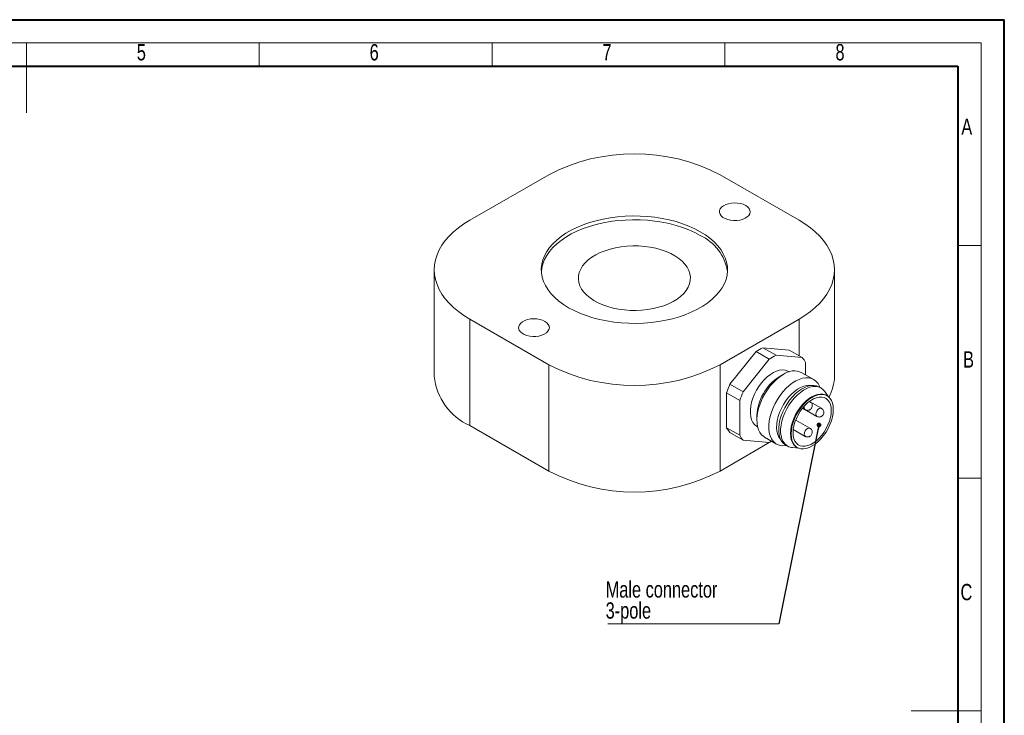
# Model space of a CAD drawing. Header units: millimetres. Extents: x 0 to 420, y 0 to 297.
# Tile 3 of 3: x 209 to 420, y 148 to 297. Entities that reach past the tile are written whole.
import ezdxf

# ---------------------------------------------------------------- set-up
doc = ezdxf.new("R2010")
doc.units = ezdxf.units.MM
doc.styles.add('SLDTEXTSTYLE0', font='TXT', dxfattribs={"width": 0.75})
doc.dimstyles.new('SLDDIMSTYLE4', dxfattribs={"dimtxt": 0.18, "dimasz": 1.016, "dimexe": 0, "dimexo": 0.0625, "dimgap": 0, "dimtad": 0, "dimtih": 1, "dimtoh": 1, "dimdec": 0, "dimrnd": 1e-09, "dimzin": 0, "dimdsep": 46, "dimtxsty": 'Standard', "dimblk1": 'DOT', "dimblk2": 'DOT', "dimsah": 1, "dimcen": 0.09, "dimadec": 0, "dimazin": 0, "dimtfac": 1.016, "dimtdec": 0, "dimtofl": 0, "dimtmove": 0, "dimatfit": 3, "dimldrblk": 'DOT', "dimfxl": 1, "dimfrac": 2, "dimtolj": 1, "dimtzin": 0, "dimarcsym": 0})

# ---------------------------------------------------------------- blocks, each defined once
blk = doc.blocks.new('SW_NOTE_0')
at = {"color": 0, "linetype": 'Continuous', "lineweight": 0}
blk.add_line((-36.71, 0), (0, 0), dxfattribs=at)
at = {"color": 0, "linetype": 'Continuous', "lineweight": 0, "char_height": 3.5, "attachment_point": 1, "style": 'SLDTEXTSTYLE0'}
for s, insert in [('Male connector', (-37.16, 9.13)), ('3-pole', (-37.16, 4.61))]:
    blk.add_mtext(s, dxfattribs=dict(at, insert=insert))
blk = doc.blocks.new('_DOT')
at = {"color": 0, "linetype": 'ByBlock', "lineweight": -2}
blk.add_line((-0.5, 0), (-1, 0), dxfattribs=at)
at = {"color": 0, "linetype": 'ByBlock', "const_width": 0.5}
blk.add_lwpolyline([(-0.25, 0, 1), (0.25, 0, 1)], format="xyb", close=True, dxfattribs=at)

msp = doc.modelspace()

# ---------------------------------------------------------------- linework, layer by layer
at = {"color": 7, "linetype": 'Continuous', "lineweight": 40}
for p, q in [((0.0788436, 297.2147802), (420.0788436, 297.2147802)), ((420.0788436, 0.2147802), (420.0788436, 297.2147802)), ((20.0788436, 287.2147802), (410.0788436, 287.2147802)), ((410.0788436, 287.2147802), (410.0788436, 10.2147802))]:
    msp.add_line(p, q, dxfattribs=at)
at = {"color": 7, "linetype": 'Continuous', "lineweight": 0}
for p, q in [((15.0788436, 292.2147802), (415.0788436, 292.2147802)), ((210.0788436, 292.2147802), (210.0788436, 277.2147802)), ((260.0788436, 292.2147802), (260.0788436, 287.2147802)), ((310.0788436, 292.2147802), (310.0788436, 287.2147802)), ((360.0788436, 292.2147802), (360.0788436, 287.2147802)), ((415.0788436, 292.2147802), (415.0788436, 5.2147802)), ((410.0788436, 248.7147802), (415.0788436, 248.7147802)), ((410.0788436, 198.7147802), (415.0788436, 198.7147802)), ((415.0788436, 148.7147802), (400.0788436, 148.7147802))]:
    msp.add_line(p, q, dxfattribs=at)
at = {"color": 7, "linetype": 'Continuous', "lineweight": 15}
for p, q in [((305.2819953, 254.1139016), (322.252558, 263.9107989)), ((359.0221106, 263.9107989), (375.9926734, 254.1139016)), ((297.6667716, 243.5005961), (297.6667716, 220.6374534)), ((383.6078971, 220.6374534), (383.6078971, 243.5005961)), ((322.252558, 223.0903933), (305.2819953, 232.8872906)), ((305.2819953, 232.8872906), (305.2819953, 210.0241479)), ((375.9926734, 232.8872906), (359.0221106, 223.0903933)), ((368.2366829, 226.737203), (371.06511, 225.1043868)), ((368.2366829, 226.737203), (373.8491689, 226.2353621)), ((361.1656151, 218.9133023), (366.7781011, 225.8951817)), ((363.9940422, 217.2804861), (369.6065283, 224.2623654)), ((369.6065283, 224.2623654), (366.7781011, 225.8951817)), ((371.06511, 225.1043868), (376.6775961, 224.6025459)), ((376.6775961, 224.6025459), (373.8491689, 226.2353621)), ((322.252558, 200.2272506), (322.252558, 223.0903933)), ((359.0221106, 223.0903933), (359.0221106, 200.2272506)), ((377.4068869, 223.5648958), (377.4068869, 220.8963087)), ((372.5976414, 220.9665379), (371.7492512, 220.4766134)), ((373.8909825, 221.540394), (373.7355428, 221.6301275)), ((379.1438202, 219.8935985), (376.5982358, 221.3631331)), ((361.1656151, 218.9133023), (363.9940422, 217.2804861)), ((380.7237517, 218.0577881), (380.2994876, 218.3027105)), ((363.2647513, 215.4008147), (360.4363242, 217.0336309)), ((360.4363242, 209.5499108), (360.4363242, 217.0336309)), ((382.3504813, 216.1509657), (381.5285158, 217.3136317)), ((382.0208404, 216.3852592), (381.8794191, 216.4669001)), ((363.2647513, 207.9170946), (363.2647513, 215.4008147)), ((376.7534502, 213.7389348), (379.8060654, 211.9766975)), ((376.7537042, 213.7392526), (377.3311916, 213.4058762)), ((380.8059841, 213.7087953), (378.2361115, 215.1923511)), ((378.3311104, 215.1379739), (378.2364632, 215.1926126)), ((366.9417066, 212.1487995), (366.9417066, 211.1691098)), ((322.252558, 200.2272506), (305.2819953, 210.0241479)), ((360.4363242, 209.5499108), (363.2647513, 207.9170946)), ((366.9360954, 209.8518629), (367.0915352, 209.7621295)), ((378.3311104, 209.4221882), (375.2787492, 211.1842788)), ((363.9940422, 206.8794445), (361.1656151, 208.5122607)), ((368.5988859, 207.5063513), (371.1444703, 206.0368167)), ((374.7616707, 209.1734434), (377.3311916, 207.6900905)), ((370.1150675, 206.6310783), (359.0221106, 200.2272506)), ((369.6065283, 206.3776036), (363.9940422, 206.8794445)), ((373.1000727, 205.8316069), (373.5243368, 205.5866845)), ((374.5712077, 205.2619147), (375.989101, 205.1315377)), ((375.4799392, 205.3814746), (375.6213606, 205.2998338))]:
    msp.add_line(p, q, dxfattribs=at)
at = {"color": 8, "linetype": 'Continuous', "lineweight": 15}
for p, q in [((375.9926734, 224.9979434), (375.9926734, 232.8872906)), ((378.2179145, 215.1787698), (378.3303498, 215.1384116))]:
    msp.add_line(p, q, dxfattribs=at)
at = {"color": 7, "linetype": 'Continuous', "lineweight": 15, "flags": 128}
for points in [[(364.5375435, 257.2978932), (364.9594981, 256.9991546), (365.268646, 256.6574971), (365.4523307, 256.2869082), (365.5030321, 255.9025597), (365.4186744, 255.5201871), (365.2027114, 255.1554445), (364.8639844, 254.8232648), (364.4163611, 254.5372472), (363.8781673, 254.3091015), (363.2714365, 254.148168), (362.6210085, 254.0610352), (361.9535119, 254.0512704), (361.296274, 254.1192734), (360.6762022, 254.2622601), (360.1186824, 254.4743767), (359.6465395, 254.746939), (359.279103, 255.0687883), (359.0314159, 255.4267481), (358.9136185, 255.8061635), (358.9305335, 256.1915011), (359.0814682, 256.5669852), (359.3602435, 256.9172434), (359.7554463, 257.2279361), (360.2508969, 257.4863435), (360.8263115, 257.6818864), (361.4581325, 257.8065592), (362.1204932, 257.8552579), (362.7862764, 257.8259886), (363.4282248, 257.7199497), (364.0200571, 257.5414824), (364.5375435, 257.2978932)], [(305.2819953, 254.1139016), (304.0172826, 253.3297155), (302.8526993, 252.4954426), (301.7941797, 251.6153339), (300.8471178, 250.6938744), (300.0163397, 249.7357596), (299.3060787, 248.7458719), (298.7199543, 247.7292554), (298.2609531, 246.6910907), (297.9314141, 245.6366679), (297.7330166, 244.5713602), (297.6667716, 243.5005961), (297.7330166, 242.429832), (297.9314141, 241.3645243), (298.2609531, 240.3101015), (298.7199543, 239.2719368), (299.3060787, 238.2553203), (300.0163397, 237.2654326), (300.8471178, 236.3073178), (301.7941797, 235.3858583), (302.8526993, 234.5057496), (304.0172826, 233.6714767), (305.2819953, 232.8872906)], [(354.7794699, 251.6646772), (355.8715805, 250.981268), (356.8648911, 250.2493438), (357.7529598, 249.4736514), (358.530027, 248.6592214), (359.1910533, 247.8113357), (359.7317516, 246.9354932), (360.1486153, 246.0373742), (360.4389409, 245.1228031), (360.6008454, 244.1977114), (360.6332789, 243.2680986), (360.536031, 242.3399937), (360.3097325, 241.4194157), (359.9558508, 240.512335), (359.4766812, 239.6246343), (358.8753312, 238.7620707), (358.1557008, 237.9302383), (357.3224571, 237.1345317), (356.3810039, 236.3801116), (355.337447, 235.6718705), (354.1985543, 235.0144017), (352.9717118, 234.4119691), (351.6648761, 233.8684797), (350.2865226, 233.3874584), (348.8455904, 232.9720246), (347.3514245, 232.6248726), (345.8137152, 232.3482539), (344.2424351, 232.1439624), (342.6477745, 232.013323), (341.0400754, 231.957183), (339.4297644, 231.9759065), (337.8272849, 232.069372), (336.2430297, 232.2369733), (334.6872732, 232.4776236), (333.1701052, 232.7897621), (331.701365, 233.1713645), (330.290578, 233.6199558), (328.9468937, 234.132627), (327.6790264, 234.706053), (326.4951987, 235.336515), (325.4030882, 236.0199242), (324.4097775, 236.7518484), (323.5217089, 237.5275408), (322.7446416, 238.3419708), (322.0836153, 239.1898565), (321.542917, 240.065699), (321.1260533, 240.963818), (320.8357278, 241.8783891), (320.6738232, 242.8034808), (320.6413897, 243.7330936), (320.7386376, 244.6611985), (320.9649362, 245.5817765), (321.3188178, 246.4888572), (321.7979874, 247.3765579), (322.3993374, 248.2391215), (323.1189678, 249.0709539), (323.9522115, 249.8666605), (324.8936647, 250.6210806), (325.9372216, 251.3293217), (327.0761144, 251.9867905), (328.3029569, 252.5892231), (329.6097925, 253.1327125), (330.988146, 253.6137338), (332.4290782, 254.0291676), (333.9232441, 254.3763196), (335.4609534, 254.6529383), (337.0322336, 254.8572298), (338.6268942, 254.9878692), (340.2345933, 255.0440092), (341.8449043, 255.0252857), (343.4473837, 254.9318202), (345.0316389, 254.7642189), (346.5873954, 254.5235686), (348.1045634, 254.2114301), (349.5733036, 253.8298277), (350.9840906, 253.3812364), (352.3277749, 252.8685652), (353.5956422, 252.2951392), (354.7794699, 251.6646772)], [(320.6498423, 243.0923257), (320.7386376, 243.8446577), (320.9649362, 244.7652357), (321.3188178, 245.6723164), (321.7979874, 246.5600171), (322.3993374, 247.4225807), (323.1189678, 248.2544131), (323.9522115, 249.0501197), (324.8936647, 249.8045398), (325.9372216, 250.5127809), (327.0761144, 251.1702497), (328.3029569, 251.7726823), (329.6097925, 252.3161716), (330.988146, 252.797193), (332.4290782, 253.2126268), (333.9232441, 253.5597788), (335.4609534, 253.8363975), (337.0322336, 254.040689), (338.6268942, 254.1713284), (340.2345933, 254.2274684), (341.8449043, 254.2087449), (343.4473837, 254.1152794), (345.0316389, 253.9476781), (346.5873954, 253.7070278), (348.1045634, 253.3948893), (349.5733036, 253.0132869), (350.9840906, 252.5646955), (352.3277749, 252.0520244), (353.5956422, 251.4785984), (354.7794699, 250.8481364)], [(375.9926734, 232.8872906), (377.257386, 233.6714767), (378.4219693, 234.5057496), (379.4804889, 235.3858583), (380.4275508, 236.3073178), (381.2583289, 237.2654326), (381.9685899, 238.2553203), (382.5547144, 239.2719368), (383.0137156, 240.3101015), (383.3432546, 241.3645243), (383.541652, 242.429832), (383.6078971, 243.5005961), (383.541652, 244.5713602), (383.3432546, 245.6366679), (383.0137156, 246.6910907), (382.5547144, 247.7292554), (381.9685899, 248.7458719), (381.2583289, 249.7357596), (380.4275508, 250.6938744), (379.4804889, 251.6153339), (378.4219693, 252.4954426), (377.257386, 253.3297155), (375.9926734, 254.1139016)], [(344.0236014, 248.3350027), (342.7986719, 248.502842), (341.5500623, 248.5958459), (340.2914527, 248.6129955), (339.0366326, 248.5541028), (337.7993502, 248.4198132), (336.5931613, 248.2115979), (335.4312812, 247.9317381), (334.3264397, 247.5833002), (333.2907418, 247.1701016), (332.3355346, 246.6966693), (331.4712836, 246.1681906), (330.7074579, 245.5904554), (330.0524259, 244.9697936), (329.5133644, 244.3130052), (329.0961795, 243.6272862), (328.8054418, 242.9201494), (328.6443369, 242.1993425), (328.6146297, 241.4727626), (328.7166458, 240.7483704), (328.9492675, 240.0341025), (329.309946, 239.3377844), (329.7947299, 238.6670453), (330.3983075, 238.0292339), (331.1140661, 237.4313382), (331.9341636, 236.8799088), (332.8496148, 236.3809874), (333.85039, 235.9400401), (334.9255243, 235.5618982), (336.0632384, 235.2507047), (337.2510672, 235.0098689), (338.4759967, 234.8420297), (339.7246063, 234.7490258), (340.9832159, 234.7318762), (342.238036, 234.7907688), (343.4753184, 234.9250584), (344.6815073, 235.1332738), (345.8433874, 235.4131335), (346.9482289, 235.7615714), (347.9839269, 236.1747701), (348.9391341, 236.6482023), (349.803385, 237.176681), (350.5672108, 237.7544162), (351.2222427, 238.3750781), (351.7613042, 239.0318664), (352.1784892, 239.7175854), (352.4692268, 240.4247222), (352.6303318, 241.1455292), (352.6600389, 241.872109), (352.5580228, 242.5965012), (352.3254012, 243.3107692), (351.9647226, 244.0070872), (351.4799388, 244.6778263), (350.8763611, 245.3156377), (350.1606026, 245.9135334), (349.3405051, 246.4649628), (348.4250538, 246.9638842), (347.4242787, 247.4048315), (346.3491444, 247.7829734), (345.2114303, 248.094167), (344.0236014, 248.3350027)], [(321.4040299, 232.3974458), (321.8259845, 232.0987072), (322.1351324, 231.7570497), (322.3188171, 231.3864608), (322.3695184, 231.0021123), (322.2851608, 230.6197396), (322.0691977, 230.2549971), (321.7304708, 229.9228174), (321.2828475, 229.6367998), (320.7446536, 229.4086541), (320.1379228, 229.2477206), (319.4874949, 229.1605878), (318.8199982, 229.150823), (318.1627603, 229.218826), (317.5426886, 229.3618127), (316.9851688, 229.5739293), (316.5130258, 229.8464916), (316.1455894, 230.1683409), (315.8979023, 230.5263007), (315.7801049, 230.9057161), (315.7970198, 231.2910537), (315.9479546, 231.6665378), (316.2267299, 232.016796), (316.6219327, 232.3274887), (317.1173832, 232.5858961), (317.6927978, 232.781439), (318.3246189, 232.9061118), (318.9869795, 232.9548105), (319.6527627, 232.9255412), (320.2947112, 232.8195023), (320.8865435, 232.641035), (321.4040299, 232.3974458)], [(366.9360954, 209.8518629), (366.8769988, 209.8871857), (366.4458016, 210.2316715), (366.0903192, 210.6833899), (365.8174706, 211.2335489), (365.6325665, 211.8714402), (365.5392059, 212.584648), (365.5392059, 213.3592905), (365.6325665, 214.1802902), (365.8174706, 215.0316672), (366.0903192, 215.8968505), (366.4458016, 216.7590003), (366.8769988, 217.6013357), (367.375518, 218.4074617), (367.9316561, 219.161688), (368.5345885, 219.8493344), (369.1725798, 220.4570166), (369.8332122, 220.9729069), (370.5036273, 221.3869639), (371.1707762, 221.6911286), (371.8216736, 221.8794807), (372.4436506, 221.9483541), (373.024601, 221.8964084), (373.5532173, 221.7246546), (373.7355428, 221.6301275)], [(368.5988859, 207.5063513), (368.4109161, 207.6255775), (367.9589659, 208.0191083), (367.5831978, 208.5179836), (367.2897817, 209.114012), (367.0835357, 209.7974066), (366.9678463, 210.5569461), (366.944613, 211.380159), (367.0142174, 212.253528), (367.1755165, 213.1627125), (367.4258619, 214.0927836), (367.7611429, 215.0284698), (368.1758541, 215.9544069), (368.663186, 216.8553912), (369.2151367, 217.7166285), (369.8226432, 218.5239773), (370.4757301, 219.264181), (371.1636738, 219.9250854), (371.8751784, 220.4958386), (372.5985608, 220.9670687)], [(373.2881391, 205.7230385), (373.1904655, 205.7069902), (372.5276335, 205.6631714), (371.9077647, 205.7392519), (371.3410371, 205.9339824), (370.8367564, 206.2441655), (370.403203, 206.6647078), (370.0474957, 207.1887042), (369.7754752, 207.8075506), (369.5916082, 208.5110856), (369.4989136, 209.2877572), (369.4989136, 210.1248124), (369.5916082, 211.0085068), (369.7754752, 211.9243301), (370.0474957, 212.8572447), (370.403203, 213.791932), (370.8367564, 214.7130445), (371.3410371, 215.6054576), (371.9077647, 216.4545178), (372.5276335, 217.2462837), (373.1904655, 217.9677544), (373.8853767, 218.6070835), (374.600957, 219.1537731), (375.3254563, 219.5988466), (376.0469786, 219.9349959), (376.7536763, 220.1567016), (377.4339456, 220.260323), (378.0766164, 220.2441589), (378.6711362, 220.1084747), (379.2077428, 219.8554981), (379.6776253, 219.4893832), (380.0730682, 219.0161415), (380.3875782, 218.4435437), (380.4875539, 218.1941421)], [(372.0164984, 207.0578245), (372.0063904, 207.0692245), (371.6709785, 207.5464555), (371.4196835, 208.119622), (371.2573965, 208.777568), (371.1872764, 209.5074874), (371.2106878, 210.2951732), (371.3271751, 211.1252938), (371.534471, 211.981692), (371.8285408, 212.847699), (372.2036607, 213.7064588), (372.6525294, 214.5412567), (373.1664102, 215.3358444), (373.735301, 216.0747561), (374.348129, 216.7436096), (374.9929662, 217.3293866), (375.6572615, 217.8206856), (376.3280853, 218.2079439), (376.9923806, 218.483624), (377.6372178, 218.6423602), (378.2500458, 218.6810627), (378.6957343, 218.6278541)], [(373.1000727, 205.8316069), (372.9239041, 205.9437855), (372.502409, 206.3168118), (372.1558161, 206.7924533), (371.8903103, 207.3622219), (371.7106297, 208.0159503), (371.6199805, 208.7419726), (371.6199805, 209.527333), (371.7106297, 210.3580165), (371.8903103, 211.2191998), (372.1558161, 212.0955149), (372.502409, 212.971324), (372.9239041, 213.8309982), (373.4127798, 214.6591967), (373.9603121, 215.4411402), (374.5567302, 216.1628749), (375.1913912, 216.8115215), (375.8529693, 217.3755048), (376.5296589, 217.8447605), (377.2093842, 218.2109148), (377.8800157, 218.4674336), (378.5295858, 218.6097394), (379.146503, 218.6352927), (379.7197584, 218.5436374), (380.2391222, 218.3364092), (380.2994876, 218.3027105)], [(374.5712077, 205.2619147), (374.3845761, 205.2853322), (373.8370438, 205.4351084), (373.3481681, 205.698863), (372.9266731, 206.0718894), (372.5800802, 206.5475308), (372.3145744, 207.1172995), (372.1348937, 207.7710279), (372.0442446, 208.4970502), (372.0442446, 209.2824105), (372.1348937, 210.1130941), (372.3145744, 210.9742774), (372.5800802, 211.8505925), (372.9266731, 212.7264015), (373.3481681, 213.5860758), (373.8370438, 214.4142743), (374.3845761, 215.1962178), (374.9809943, 215.9179525), (375.6156552, 216.566599), (376.2772334, 217.1305823), (376.9539229, 217.5998381), (377.6336483, 217.9659924), (378.3042797, 218.2225112), (378.9538499, 218.364817), (379.5707671, 218.3903702), (380.1440225, 218.298715), (380.6633862, 218.0914868), (381.1195904, 217.7723837), (381.5044939, 217.3471001), (381.5285158, 217.3136317)], [(375.4799392, 205.3814746), (375.259547, 205.5275758), (374.8726002, 205.9010936), (374.5631547, 206.3768671), (374.3375096, 206.945211), (374.2002586, 207.5945553), (374.1541957, 208.3116814), (374.2002586, 209.0819905), (374.3375096, 209.8898015), (374.5631547, 210.7186695), (374.8726002, 211.5517213), (375.259547, 212.3719984), (375.7161178, 213.1628021), (376.2330181, 213.9080342), (376.7997254, 214.5925237), (377.4047031, 215.2023365), (378.0356357, 215.7250584), (378.6796791, 216.1500485), (379.3237226, 216.4686552), (379.9546552, 216.6743924), (380.5596329, 216.7630721), (381.1263402, 216.7328889), (381.6432405, 216.5844573), (381.8794191, 216.4669001)], [(383.3465839, 213.4550525), (383.300521, 212.6847434), (383.16327, 211.8769324), (382.937625, 211.0480643), (382.6281794, 210.2150125), (382.2412327, 209.3947355), (381.7846619, 208.6039317), (381.2677615, 207.8586997), (380.7010542, 207.1742102), (380.0960765, 206.5643974), (379.4651439, 206.0416754), (378.8211005, 205.6166853), (378.1770571, 205.2980787), (377.5461245, 205.0923414), (376.9411468, 205.0036618), (376.3744395, 205.033845), (375.8575391, 205.1822766), (375.4009683, 205.445935), (375.0140216, 205.8194528), (374.704576, 206.2952263), (374.478931, 206.8635702), (374.34168, 207.5129145), (374.2956171, 208.2300406), (374.34168, 209.0003497), (374.478931, 209.8081607), (374.704576, 210.6370287), (375.0140216, 211.4700805), (375.4009683, 212.2903576), (375.8575391, 213.0811613), (376.3744395, 213.8263934), (376.9411468, 214.5108829), (377.5461245, 215.1206956), (378.1770571, 215.6434176), (378.8211005, 216.0684077), (379.4651439, 216.3870144), (380.0960765, 216.5927516), (380.7010542, 216.6814313), (381.2677615, 216.6512481), (381.7846619, 216.5028165), (382.2412327, 216.2391581), (382.6281794, 215.8656403), (382.937625, 215.3898667), (383.16327, 214.8215229), (383.300521, 214.1721785), (383.3465839, 213.4550525)], [(382.9223198, 213.2101301), (382.8765126, 212.4778314), (382.7401142, 211.7090031), (382.5161714, 210.9208196), (382.2096869, 210.1308877), (381.827507, 209.356853), (381.3781689, 208.6160063), (380.8717102, 207.9248968), (380.3194442, 207.2989628), (379.7337077, 206.7521865), (379.127585, 206.2967822), (378.514616, 205.9429227), (377.9084933, 205.6985127), (377.3227568, 205.569012), (376.7704908, 205.5573133), (376.2640321, 205.6636779), (375.814694, 205.88573), (375.4325141, 206.2185091), (375.1260296, 206.6545816), (374.9020868, 207.1842062), (374.7656884, 207.7955522), (374.7198812, 208.474963), (374.7656884, 209.2072617), (374.9020868, 209.9760899), (375.1260296, 210.7642734), (375.4325141, 211.5542054), (375.814694, 212.32824), (376.2640321, 213.0690868), (376.7704908, 213.7601963), (377.3227568, 214.3861303), (377.9084933, 214.9329065), (378.514616, 215.3883109), (379.127585, 215.7421703), (379.7337077, 215.9865803), (380.3194442, 216.1160811), (380.8717102, 216.1277798), (381.3781689, 216.0214151), (381.827507, 215.7993631), (382.2096869, 215.466584), (382.5161714, 215.0305115), (382.7401142, 214.5008868), (382.8765126, 213.8895408), (382.9223198, 213.2101301)]]:
    msp.add_lwpolyline(points, dxfattribs=at)
at = {"color": 8, "linetype": 'Continuous', "lineweight": 15, "flags": 128}
for points in [[(379.8068259, 211.9762598), (379.8060247, 211.976721), (379.6527433, 212.1531384), (379.598918, 212.4345423), (379.6527433, 212.7780917), (379.8060247, 213.1314841), (380.0354267, 213.4409188), (380.3060247, 213.6592872)], [(380.3060247, 213.6592872), (380.5766228, 213.7533447), (380.8052236, 213.709233)], [(377.3319522, 207.6896528), (377.331151, 207.690114), (377.1778695, 207.8665314), (377.1240442, 208.1479353), (377.1778695, 208.4914846), (377.331151, 208.8448771), (377.560553, 209.1543118), (377.831151, 209.3726802)], [(377.831151, 209.3726802), (378.1017491, 209.4667376), (378.3303498, 209.4226259)]]:
    msp.add_lwpolyline(points, dxfattribs=at)
at = {"color": 7, "linetype": 'Continuous', "lineweight": 15}
for centre, radius, start, end in [((340.6373343, 228.5709225), 39.8359996, 62.515308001, 117.484691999), ((350.5331658, 241.5671522), 10.2062612, 8.594190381, 65.414609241), ((372.6688782, 217.3752673), 10.3580981, 115.334149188, 124.660474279), ((375.4973053, 215.742451), 10.3580981, 115.334149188, 124.660474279), ((373.4452017, 221.555616), 4.442089, 26.893123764, 43.308219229), ((340.6373343, 258.4302697), 39.8359996, 242.515308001, 297.484691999), ((310.4969182, 221.8046199), 12.8831262, 185.197925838, 246.122215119), ((377.3574884, 211.6874718), 10.4259932, 122.541418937, 177.463957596), ((374.9205333, 217.9120056), 3.8373124, 64.074144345, 127.236314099), ((374.1036594, 220.7536979), 9.5049485, 330.658387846, 359.299260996), ((377.3321665, 211.5595526), 17.7604905, 155.540428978, 162.048211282), ((380.1605936, 209.9267363), 17.7604905, 155.540428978, 162.048211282), ((364.3980094, 211.5591906), 4.442089, 206.893123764, 223.308219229), ((367.2264365, 209.9263744), 4.442089, 206.893123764, 223.308219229), ((365.5946963, 214.9274674), 9.4443087, 295.137265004, 298.570693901), ((340.6373343, 235.567127), 39.8359996, 242.515308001, 297.484691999)]:
    msp.add_arc(centre, radius, start, end, dxfattribs=at)
at = {"color": 8, "linetype": 'Continuous', "lineweight": 15}
msp.add_arc((377.8438917, 213.9242292), 0.7288525, 153.781404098, 225.380840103, dxfattribs=at)
at = {"color": 7, "linetype": 'Continuous', "lineweight": 15}
for points, knots in [([(377.831151, 213.271925), (377.9445368, 213.2826709), (378.1099882, 213.2983512), (378.3414969, 213.4039314), (378.5355569, 213.5436297), (378.7171137, 213.7755927), (378.8292064, 214.0727916), (378.8415246, 214.4099575), (378.7388374, 214.7308321), (378.5586091, 214.9860982), (378.3976943, 215.0881737), (378.3271195, 215.1329425)], [0, 0, 0, 0, 0.129646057, 0.1891782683, 0.2905013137, 0.4019002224, 0.522979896, 0.6500357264, 0.7822628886, 0.9045038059, 1, 1, 1, 1]), ([(380.3060247, 211.8427464), (380.4194105, 211.8534923), (380.5848619, 211.8691726), (380.8163706, 211.9747527), (381.0104307, 212.1144511), (381.1919875, 212.3464141), (381.3040802, 212.6436129), (381.3163983, 212.9807789), (381.2137111, 213.3016535), (381.0334829, 213.5569195), (380.872568, 213.658995), (380.8019932, 213.7037638)], [0, 0, 0, 0, 0.129646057, 0.1891782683, 0.2905013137, 0.4019002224, 0.522979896, 0.6500357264, 0.7822628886, 0.9045038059, 1, 1, 1, 1]), ([(377.3351825, 213.4109076), (377.348759, 213.4007143), (377.4203746, 213.3469447), (377.5911001, 213.2927743), (377.7471436, 213.2792214), (377.831151, 213.271925)], [0, 0, 0, 0, 0.0974623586, 0.5141112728, 1, 1, 1, 1]), ([(379.8100563, 211.981729), (379.8236328, 211.9715357), (379.8952483, 211.9177661), (380.0659738, 211.8635956), (380.2220174, 211.8500427), (380.3060247, 211.8427464)], [0, 0, 0, 0, 0.0974623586, 0.5141112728, 1, 1, 1, 1]), ([(377.831151, 207.5561394), (377.9445368, 207.5668853), (378.1099882, 207.5825655), (378.3414969, 207.6881457), (378.5355569, 207.827844), (378.7171137, 208.059807), (378.8292064, 208.3570059), (378.8415246, 208.6941719), (378.7388374, 209.0150464), (378.5586091, 209.2703125), (378.3976943, 209.372388), (378.3271195, 209.4171568)], [0, 0, 0, 0, 0.129646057, 0.1891782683, 0.2905013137, 0.4019002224, 0.522979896, 0.6500357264, 0.7822628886, 0.9045038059, 1, 1, 1, 1]), ([(377.3351825, 207.695122), (377.348759, 207.6849286), (377.4203746, 207.631159), (377.5911001, 207.5769886), (377.7471436, 207.5634357), (377.831151, 207.5561394)], [0, 0, 0, 0, 0.0974623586, 0.5141112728, 1, 1, 1, 1])]:
    msp.add_open_spline(points, degree=3, knots=knots, dxfattribs=at)

# ---------------------------------------------------------------- block references
at = {"color": 7, "linetype": 'Continuous', "lineweight": 0}
msp.add_blockref('SW_NOTE_0', (371.6225232, 167.4121713), dxfattribs=at)

# ---------------------------------------------------------------- texts
at = {"color": 7, "linetype": 'Continuous', "lineweight": 0, "char_height": 3.5, "attachment_point": 1, "style": 'SLDTEXTSTYLE0'}
for s, insert in [('5', (233.7698082, 291.9664608)), ('6', (283.773836, 291.9628358)), ('7', (333.7719234, 291.9758318)), ('8', (383.8203279, 291.9758318)), ('A', (410.8491055, 275.9751079)), ('B', (411.2310811, 225.9631382)), ('C', (410.6702775, 175.9817919))]:
    msp.add_mtext(s, dxfattribs=dict(at, insert=insert))

# ---------------------------------------------------------------- leaders
at = {"color": 7, "linetype": 'Continuous', "lineweight": 0}
msp.add_leader([(380.2733111, 210.1345439), (371.6225232, 167.4121713)], dimstyle='SLDDIMSTYLE4', dxfattribs=at)

doc.saveas('drawing.dxf')
